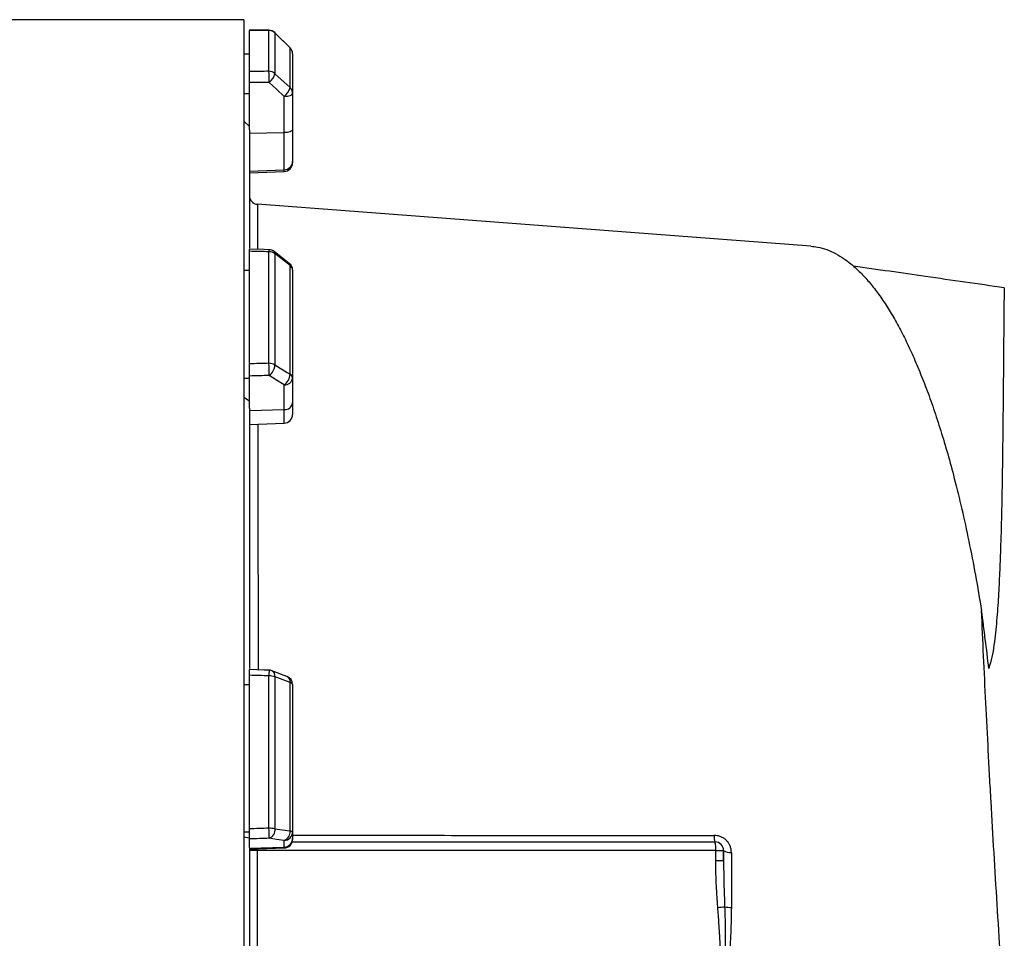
# Model space of a CAD drawing. Header units: millimetres. Extents: x 536 to 2684, y 1129 to 1841.
# Tile 9 of 10: x 2147 to 2490, y 1509 to 1829. Entities that reach past the tile are written whole.
import ezdxf

# ---------------------------------------------------------------- set-up
doc = ezdxf.new("R2010")
doc.units = ezdxf.units.MM

msp = doc.modelspace()

# ---------------------------------------------------------------- linework, layer by layer
at = {"color": 7, "linetype": 'Continuous', "lineweight": 25}
for p, q in [((2225.1, 1828.51), (2136.07, 1828.51)), ((2225.1, 1828.51), (2225.1, 1140.51)), ((2227.1, 1810.49), (2227.1, 1824.81)), ((2233.86, 1810.57), (2233.86, 1824.77)), ((2241.21, 1818.75), (2235.97, 1823.95)), ((2235.98, 1823.9), (2235.98, 1809.74)), ((2225.1, 1816.62), (2227.1, 1816.62)), ((2241.23, 1804.88), (2241.23, 1818.71)), ((2242.1, 1816.62), (2242.1, 1802.88)), ((2227.1, 1790.2), (2227.1, 1806.64)), ((2225.1, 1802.88), (2227.1, 1802.88)), ((2242.1, 1802.88), (2242.1, 1790.26)), ((2239.21, 1789.23), (2239.21, 1801.85)), ((2225.1, 1793.24), (2227.1, 1791.36)), ((2227.1, 1790.2), (2227.1, 1749.07)), ((2227.1, 1789.09), (2239.21, 1789.23)), ((2239.21, 1776.29), (2239.21, 1789.23)), ((2242.1, 1790.26), (2242.1, 1779.25)), ((2242.1, 1779.25), (2242.1, 1778.72)), ((2227.1, 1775.87), (2239.21, 1776.29)), ((2227.1, 1775.3), (2239.21, 1775.72)), ((2227.1, 1708.82), (2227.1, 1747.95)), ((2233.86, 1709.01), (2233.86, 1747.79)), ((2240.96, 1743.73), (2235.72, 1747.86)), ((2235.98, 1747.13), (2235.98, 1708.44)), ((2225.1, 1741.38), (2227.1, 1741.38)), ((2241.23, 1705.21), (2241.23, 1742.99)), ((2242.1, 1741.38), (2242.1, 1703.83)), ((2225.1, 1703.83), (2227.1, 1703.83)), ((2227.1, 1693.34), (2227.1, 1704.58)), ((2242.1, 1703.83), (2242.1, 1695.19)), ((2239.21, 1692.9), (2239.21, 1701.53)), ((2225.1, 1697.23), (2227.1, 1695.95)), ((2227.1, 1693.34), (2227.1, 1602.81)), ((2227.1, 1692.57), (2239.21, 1692.9)), ((2242.1, 1695.19), (2242.1, 1691.19)), ((2227.1, 1687.77), (2239.21, 1688.2)), ((2227.1, 1547.05), (2227.1, 1600.5)), ((2233.86, 1547.29), (2233.86, 1600.27)), ((2240.16, 1600.11), (2234.91, 1602.08)), ((2225.1, 1597.3), (2227.1, 1597.3)), ((2235.98, 1599.98), (2235.98, 1547.13)), ((2241.23, 1546.4), (2241.23, 1598.01)), ((2242.1, 1597.3), (2242.1, 1546.01)), ((2225.1, 1546.01), (2227.1, 1546.01)), ((2242.1, 1546.01), (2242.1, 1543.68)), ((2227.1, 1543.88), (2225.1, 1544.23)), ((2227.1, 1540.52), (2227.1, 1543.55)), ((2239.21, 1540.73), (2239.21, 1543.06)), ((2241.96, 1542.51), (2389.1, 1542.51)), ((2242.1, 1543.68), (2242.1, 1543.42)), ((2227.1, 1540.31), (2239.21, 1540.73)), ((2227.1, 1540.52), (2227.1, 1428.5)), ((2227.1, 1540), (2239.21, 1540.42)), ((2229.84, 1539.51), (2227.1, 1539.51)), ((2229.84, 1539.51), (2229.84, 1429.51)), ((2389.37, 1539.51), (2229.84, 1539.51)), ((2389.37, 1536.09), (2389.37, 1539.51)), ((2389.37, 1539.51), (2392.1, 1539.51)), ((2392.1, 1539.51), (2392.1, 1536.09)), ((2389.37, 1536.09), (2392.1, 1536.09))]:
    msp.add_line(p, q, dxfattribs=at)
at = {"color": 8, "linetype": 'Continuous', "lineweight": 25}
for p, q in [((2233.88, 1824.82), (2233.86, 1824.77)), ((2235.97, 1823.95), (2235.98, 1823.9)), ((2241.22, 1818.75), (2241.23, 1818.71)), ((2239.21, 1775.72), (2239.21, 1776.29)), ((2239.21, 1688.2), (2239.21, 1692.9)), ((2239.21, 1540.42), (2239.21, 1540.73))]:
    msp.add_line(p, q, dxfattribs=at)
at = {"color": 7, "linetype": 'Continuous', "lineweight": 25, "flags": 128}
for points in [[(2233.88, 1824.82), (2232.16, 1824.83), (2226.98, 1824.86)], [(2241.23, 1818.71), (2236.99, 1822.91), (2235.98, 1823.9)], [(2235.98, 1809.74), (2240.22, 1805.81), (2241.23, 1804.88)], [(2239.21, 1801.85), (2236.53, 1804.34), (2233.97, 1806.72)], [(2239.21, 1801.85), (2239.78, 1801.88), (2240.32, 1801.94), (2240.83, 1802.04), (2241.26, 1802.17), (2241.62, 1802.32), (2241.89, 1802.49), (2242.05, 1802.68), (2242.1, 1802.88)], [(2242.1, 1790.26), (2242.05, 1790.06), (2241.89, 1789.87), (2241.62, 1789.7), (2241.26, 1789.54), (2240.83, 1789.42), (2240.32, 1789.32), (2239.78, 1789.26), (2239.21, 1789.23)], [(2422.46, 1749.77), (2359.75, 1754.5), (2229.89, 1764.3)], [(2233.93, 1748.51), (2232.2, 1748.55), (2227.03, 1748.67)], [(2241.23, 1742.99), (2236.99, 1746.33), (2235.98, 1747.13)], [(2235.98, 1708.44), (2240.22, 1705.82), (2241.23, 1705.21)], [(2239.21, 1701.53), (2236.53, 1703.18), (2233.97, 1704.76)], [(2233.96, 1602.27), (2232.23, 1602.32), (2227.06, 1602.5)], [(2241.23, 1598.01), (2236.99, 1599.6), (2235.98, 1599.98)], [(2235.98, 1547.13), (2240.22, 1546.54), (2241.23, 1546.4)], [(2241.23, 1546.4), (2241.42, 1546.36), (2241.6, 1546.32), (2241.75, 1546.27), (2241.88, 1546.22), (2241.98, 1546.17), (2242.05, 1546.12), (2242.09, 1546.07), (2242.1, 1546.01)], [(2239.21, 1543.06), (2236.53, 1543.43), (2233.97, 1543.79)]]:
    msp.add_lwpolyline(points, dxfattribs=at)
at = {"color": 7, "linetype": 'Continuous', "lineweight": 25}
for centre, radius, start, end in [((2233.87, 1821.74), 3.03, 45.5932, 90.0808), ((2233.86, 1821.82), 3, 45.2539, 89.637), ((2239.1, 1816.62), 3, 0, 45.2531), ((2239.18, 1816.62), 2.93, 0.0856, 45.6015), ((2179.93, 1807.18), 54.04, 359.5133, 3.6001), ((2233.88, 1807.48), 3.09, 47.0857, 90.2687), ((2230.21, 1811.41), 6.01, 308.6968, 343.9156), ((2235.46, 1806.54), 6, 308.6888, 343.9318), ((2239.36, 1802.86), 2.75, 0.3196, 47.1257), ((2239.13, 1779.27), 2.98, 271.5759, 359.6077), ((2239.1, 1778.72), 3, 272, 360), ((2230.1, 1767.29), 3, 180.0181, 266.013), ((2233.92, 1744.27), 3.53, 54.1248, 90.8866), ((2233.86, 1745.51), 3, 51.7362, 88.702), ((2239.1, 1741.38), 3, 0, 51.7354), ((2240.05, 1741.3), 2.05, 2.0057, 55.1448), ((2125.71, 1704.21), 108.26, 0.2902, 2.5367), ((2233.94, 1705.05), 3.95, 58.826, 91.088), ((2231.26, 1708.64), 4.73, 304.9374, 357.527), ((2236.5, 1705.41), 4.73, 304.9344, 357.5441), ((2239.44, 1704.21), 2.69, 265.0821, 351.7652), ((2240.4, 1703.71), 1.7, 3.8855, 61.1824), ((2239.44, 1695.58), 2.69, 265.0821, 351.7652), ((2239.1, 1691.19), 3, 272, 0), ((2233.98, 1593.3), 6.97, 73.2735, 90.9463), ((2233.86, 1599.27), 3, 69.447, 88.1151), ((2239.1, 1597.3), 3, 0, 69.4465), ((2241.1, 1596.96), 1.06, 18.9767, 83.2704), ((2032.5, 1539.51), 201.52, 1.2176, 2.2123), ((2233.99, 1534.76), 12.53, 80.8308, 90.5735), ((2232.79, 1546.78), 3.21, 291.4781, 6.2386), ((2238.03, 1546.05), 3.21, 291.4807, 6.2571), ((2239.13, 1546.03), 2.98, 271.5447, 359.5785), ((2239.13, 1543.7), 2.98, 271.5447, 359.5785), ((2239.1, 1543.42), 3, 272, 0), ((2394.23, 1544.33), 5.44, 174.9899, 199.5045), ((2380.56, 1540.25), 8.83, 355.1662, 14.7959), ((2389.1, 1539.51), 3, 0, 90), ((2394.21, 1542.4), 3.58, 233.8872, 279.4318), ((2372.21, 1749.55), 230.47, 274.4467, 275.0408), ((2394.69, 1531.19), 11.44, 258.7876, 270.5467)]:
    msp.add_arc(centre, radius, start, end, dxfattribs=at)
at = {"color": 8, "linetype": 'Continuous', "lineweight": 25}
for centre, radius, start, end in [((2237.07, 1747.85), 3.21, 168.1376, 181.0251), ((2235.14, 1747.24), 0.855, 352.1667, 46.9647), ((2240.38, 1743.11), 0.855, 352.127, 47.0045), ((2272.46, 1599.36), 38.61, 175.6865, 178.6503), ((2233.97, 1600.28), 2.04, 351.6182, 62.3145), ((2239.21, 1598.31), 2.04, 351.585, 62.4073)]:
    msp.add_arc(centre, radius, start, end, dxfattribs=at)
at = {"color": 7, "linetype": 'Continuous', "lineweight": 25}
for centre, major_axis, ratio, start_param, end_param in [((2156.14, 1484.51), (9822.23, -60.15), 0.03469, 1.563096, 1.563784), ((2156.14, 1484.51), (9822.23, 118.47), 0.033097, 1.562485, 1.563173), ((2156.25, 1483.49), (9822.23, 117.44), 0.03281, 1.562491, 1.56319), ((2156.14, 1484.51), (9822.23, -222.57), 0.026971, 1.563495, 1.564183), ((2156.14, 1484.51), (9822.23, 265.19), 0.022626, 1.562273, 1.562961), ((2156.25, 1482.21), (9822.23, 262.89), 0.022431, 1.562283, 1.562982), ((2395.38, 1469.93), (0, 346.57), 0.278119, 5.106026, 5.169636), ((2156.14, 1484.51), (9822.23, -325.18), 0.012035, 1.563282, 1.56397), ((2156.14, 1484.51), (9822.23, 340.76), 0.00611, 1.562672, 1.56336), ((2156.25, 1481.56), (9822.23, 337.8), 0.006057, 1.562675, 1.563374)]:
    msp.add_ellipse(centre, major_axis=major_axis, ratio=ratio, start_param=start_param, end_param=end_param, dxfattribs=at)
at = {"color": 8, "linetype": 'Continuous', "lineweight": 25}
msp.add_ellipse((2230.1, 1539.51), major_axis=(0, 3), ratio=0.087156, start_param=1.374661, end_param=1.570796, dxfattribs=at)
at = {"color": 7, "linetype": 'Continuous', "lineweight": 25}
for points, knots in [([(2227.1, 1806.64), (2227.1, 1806.82), (2227.1, 1807.02), (2227.1, 1807.4), (2227.1, 1807.6), (2227.1, 1808), (2227.1, 1808.19), (2227.1, 1808.57), (2227.1, 1808.76), (2227.1, 1809.12), (2227.1, 1809.29), (2227.1, 1809.61), (2227.1, 1809.75), (2227.1, 1810.02), (2227.1, 1810.14), (2227.1, 1810.34), (2227.1, 1810.42), (2227.1, 1810.49)], [0, 0, 0, 0, 0.125, 0.125, 0.25, 0.25, 0.375, 0.375, 0.5, 0.5, 0.625, 0.625, 0.75, 0.75, 0.875, 0.875, 1, 1, 1, 1]), ([(2227.1, 1747.95), (2227.1, 1748.14), (2227.1, 1748.51), (2227.1, 1748.71), (2227.1, 1748.66), (2227.1, 1748.65)], [0, 0, 0, 0, 0.478502, 0.957008, 1, 1, 1, 1]), ([(2422.46, 1749.71), (2423.25, 1749.65), (2425.1, 1749.49), (2427.97, 1748.62), (2431.05, 1747.25), (2434.07, 1745.41), (2437.08, 1743.08), (2440.09, 1740.26), (2443.08, 1736.92), (2446.06, 1733.07), (2449.01, 1728.71), (2451.88, 1723.91), (2454.67, 1718.68), (2457.38, 1713.04), (2460.03, 1706.95), (2462.64, 1700.34), (2465.19, 1693.24), (2467.68, 1685.62), (2470.09, 1677.54), (2472.54, 1668.49), (2475.01, 1658.41), (2477.46, 1647.16), (2479.77, 1635.38), (2481.17, 1627.08), (2481.86, 1622.94)], [0, 0, 0, 0, 0.03345, 0.078784, 0.121927, 0.165069, 0.208505, 0.25194, 0.296302, 0.340664, 0.385351, 0.430037, 0.473455, 0.516874, 0.560613, 0.604352, 0.649137, 0.693923, 0.739086, 0.784248, 0.837842, 0.891435, 0.945718, 1, 1, 1, 1]), ([(2489.78, 1735.27), (2480.65, 1736.57), (2463.14, 1739.06), (2445.65, 1741.6), (2437.28, 1742.81)], [0, 0, 0, 0, 0.5218084, 1, 1, 1, 1]), ([(2489.77, 1735.2), (2489.77, 1735.22), (2489.76, 1735.26), (2489.74, 1734.82), (2489.72, 1733.92), (2489.7, 1732.55), (2489.67, 1730.73), (2489.65, 1728.43), (2489.62, 1725.66), (2489.59, 1722.39), (2489.56, 1718.66), (2489.52, 1714.51), (2489.49, 1709.97), (2489.45, 1705.05), (2489.4, 1699.72), (2489.34, 1693.94), (2489.28, 1687.73), (2489.21, 1681.06), (2489.12, 1674.01), (2489, 1666.76), (2488.87, 1659.38), (2488.69, 1651.91), (2488.46, 1644.17), (2488.15, 1636.16), (2487.74, 1627.92), (2487.17, 1619.48), (2486.42, 1612.4), (2485.53, 1606.79), (2484.78, 1604.17), (2484.39, 1602.86)], [0, 0, 0, 0, 0.01847, 0.058949, 0.098036, 0.137124, 0.176483, 0.215842, 0.256051, 0.296261, 0.336764, 0.377266, 0.416475, 0.455683, 0.495158, 0.534634, 0.57494, 0.615246, 0.655831, 0.696415, 0.733998, 0.771581, 0.809348, 0.847117, 0.885217, 0.92335, 0.961557, 0.980731, 1, 1, 1, 1]), ([(2227.1, 1704.58), (2227.1, 1704.71), (2227.1, 1704.85), (2227.1, 1705.16), (2227.1, 1705.32), (2227.1, 1705.67), (2227.1, 1705.86), (2227.1, 1706.23), (2227.1, 1706.43), (2227.1, 1706.82), (2227.1, 1707.02), (2227.1, 1707.41), (2227.1, 1707.61), (2227.1, 1707.98), (2227.1, 1708.16), (2227.1, 1708.51), (2227.1, 1708.67), (2227.1, 1708.82)], [0, 0, 0, 0, 0.125, 0.125, 0.25, 0.25, 0.375, 0.375, 0.5, 0.5, 0.625, 0.625, 0.75, 0.75, 0.875, 0.875, 1, 1, 1, 1]), ([(2489.64, 1484.51), (2489.23, 1490.62), (2488.83, 1496.7), (2488.04, 1508.81), (2487.66, 1514.83), (2486.54, 1532.84), (2485.83, 1544.75), (2485.09, 1558.02), (2485, 1559.49), (2484.84, 1562.42), (2484.76, 1563.88), (2484.52, 1568.24), (2484.37, 1571.12), (2483.92, 1579.7), (2483.63, 1585.32), (2483.08, 1596.38), (2482.82, 1601.82), (2482.32, 1612.52), (2482.09, 1617.77), (2481.86, 1622.94)], [0, 0, 0, 0, 0.125, 0.125, 0.25, 0.25, 0.5, 0.5, 0.53125, 0.53125, 0.5625, 0.5625, 0.625, 0.625, 0.75, 0.75, 0.875, 0.875, 1, 1, 1, 1]), ([(2227.1, 1600.5), (2227.1, 1600.81), (2227.1, 1601.42), (2227.1, 1602.08), (2227.1, 1602.46), (2227.1, 1602.46), (2227.1, 1602.45)], [0, 0, 0, 0, 0.274616, 0.549235, 0.823778, 1, 1, 1, 1]), ([(2227.1, 1543.55), (2227.1, 1543.59), (2227.1, 1543.64), (2227.1, 1543.79), (2227.1, 1543.88), (2227.1, 1544.09), (2227.1, 1544.21), (2227.1, 1544.48), (2227.1, 1544.64), (2227.1, 1544.96), (2227.1, 1545.13), (2227.1, 1545.49), (2227.1, 1545.68), (2227.1, 1546.07), (2227.1, 1546.26), (2227.1, 1546.66), (2227.1, 1546.86), (2227.1, 1547.05)], [0, 0, 0, 0, 0.125, 0.125, 0.25, 0.25, 0.375, 0.375, 0.5, 0.5, 0.625, 0.625, 0.75, 0.75, 0.875, 0.875, 1, 1, 1, 1]), ([(2394.8, 1538.87), (2394.8, 1539.26), (2394.76, 1539.64), (2394.61, 1540.4), (2394.5, 1540.77), (2394.2, 1541.49), (2394.02, 1541.83), (2393.58, 1542.48), (2393.33, 1542.78), (2392.92, 1543.19), (2392.77, 1543.32), (2392.47, 1543.57), (2392.31, 1543.69), (2391.82, 1544.02), (2391.47, 1544.2), (2390.93, 1544.42), (2390.74, 1544.49), (2390.36, 1544.6), (2390.17, 1544.65), (2389.6, 1544.76), (2389.21, 1544.8), (2388.81, 1544.8)], [0, 0, 0, 0, 0.125, 0.125, 0.25, 0.25, 0.375, 0.375, 0.5, 0.5, 0.5625, 0.5625, 0.625, 0.625, 0.75, 0.75, 0.8125, 0.8125, 0.875, 0.875, 1, 1, 1, 1]), ([(2394.8, 1538.87), (2394.8, 1535.7), (2394.8, 1532.52), (2394.8, 1526.15), (2394.8, 1522.95), (2394.79, 1519.75)], [0, 0, 0, 0, 0.5, 0.5, 1, 1, 1, 1]), ([(2390.08, 1519.77), (2390.04, 1520.34), (2389.95, 1521.47), (2389.83, 1523.14), (2389.73, 1524.77), (2389.64, 1526.36), (2389.55, 1528.12), (2389.47, 1530.04), (2389.41, 1532.11), (2389.37, 1534.12), (2389.37, 1535.44), (2389.37, 1536.09)], [0, 0, 0, 0, 0.104816, 0.207215, 0.307202, 0.40478, 0.499954, 0.630563, 0.75743, 0.88057, 1, 1, 1, 1]), ([(2392.1, 1536.09), (2392.1, 1533.41), (2392.14, 1530.72), (2392.27, 1525.35), (2392.36, 1522.66), (2392.46, 1519.97)], [0, 0, 0, 0, 0.5, 0.5, 1, 1, 1, 1]), ([(2390.08, 1449.25), (2390.12, 1449.78), (2390.21, 1450.88), (2390.32, 1452.56), (2390.44, 1454.32), (2390.56, 1456.16), (2390.72, 1458.85), (2390.91, 1462.43), (2391.2, 1468.31), (2391.44, 1474.22), (2391.59, 1480.11), (2391.64, 1484.52), (2391.59, 1488.93), (2391.43, 1494.81), (2391.2, 1500.72), (2390.91, 1506.6), (2390.7, 1510.59), (2390.49, 1514.05), (2390.29, 1516.99), (2390.15, 1518.87), (2390.08, 1519.77)], [0, 0, 0, 0, 0.022719, 0.046582, 0.071589, 0.09774, 0.125036, 0.186114, 0.250071, 0.375092, 0.437604, 0.500132, 0.562638, 0.62512, 0.750066, 0.813982, 0.875017, 0.919854, 0.961514, 1, 1, 1, 1]), ([(2392.46, 1519.97), (2392.58, 1517.02), (2392.63, 1514.07), (2392.67, 1508.16), (2392.65, 1505.21), (2392.59, 1499.3), (2392.54, 1496.34), (2392.45, 1490.42), (2392.42, 1487.47), (2392.42, 1481.55), (2392.45, 1478.59), (2392.54, 1472.68), (2392.59, 1469.72), (2392.65, 1463.81), (2392.67, 1460.86), (2392.63, 1454.95), (2392.58, 1452), (2392.46, 1449.05)], [0, 0, 0, 0, 0.125, 0.125, 0.25, 0.25, 0.375, 0.375, 0.5, 0.5, 0.625, 0.625, 0.75, 0.75, 0.875, 0.875, 1, 1, 1, 1]), ([(2394.79, 1519.75), (2394.79, 1516.83), (2394.71, 1513.91), (2394.45, 1508.05), (2394.27, 1505.12), (2393.88, 1499.25), (2393.67, 1496.31), (2393.39, 1491.9), (2393.31, 1490.43), (2393.2, 1487.49), (2393.16, 1486.02), (2393.16, 1483.07), (2393.2, 1481.59), (2393.31, 1478.64), (2393.39, 1477.16), (2393.66, 1472.74), (2393.88, 1469.8), (2394.27, 1463.93), (2394.45, 1461), (2394.71, 1455.13), (2394.79, 1452.2), (2394.79, 1449.27)], [0, 0, 0, 0, 0.125, 0.125, 0.25, 0.25, 0.375, 0.375, 0.4375, 0.4375, 0.5, 0.5, 0.5625, 0.5625, 0.625, 0.625, 0.75, 0.75, 0.875, 0.875, 1, 1, 1, 1])]:
    msp.add_open_spline(points, degree=3, knots=knots, dxfattribs=at)
at = {"color": 8, "linetype": 'Continuous', "lineweight": 25}
for points, knots in [([(2229.88, 1764.21), (2229.88, 1764.23), (2229.88, 1764.29), (2229.88, 1763.59), (2229.88, 1762.22), (2229.88, 1760.33), (2229.88, 1758.13), (2229.88, 1755.42), (2229.89, 1752.29), (2229.89, 1749.82), (2229.89, 1748.6)], [0, 0, 0, 0, 0.0707, 0.226225, 0.382177, 0.505517, 0.62907, 0.753616, 0.87838, 1, 1, 1, 1]), ([(2229.99, 1687.87), (2229.99, 1687.61), (2229.99, 1684.65), (2230, 1678.74), (2230.02, 1670.13), (2230.03, 1661.25), (2230.04, 1652.03), (2230.06, 1642.44), (2230.08, 1632.52), (2230.09, 1622.26), (2230.11, 1612.23), (2230.11, 1605.5), (2230.12, 1602.39)], [0, 0, 0, 0, 0.011121, 0.124572, 0.234057, 0.34373, 0.454282, 0.565029, 0.677177, 0.789528, 0.902693, 1, 1, 1, 1]), ([(2242.1, 1544.85), (2251.4, 1544.85), (2273.99, 1544.83), (2307.03, 1544.82), (2338.69, 1544.81), (2365.01, 1544.8), (2380.88, 1544.8), (2388.81, 1544.8)], [0, 0, 0, 0, 0.189911, 0.461266, 0.67458, 0.837261, 1, 1, 1, 1])]:
    msp.add_open_spline(points, degree=3, knots=knots, dxfattribs=at)
at = {"color": 7, "linetype": 'Continuous', "lineweight": 25}
msp.add_open_spline([(2392.1, 1536.09), (2392.1, 1537.23), (2392.1, 1538.37), (2392.1, 1539.51)], degree=3, dxfattribs=at)

doc.saveas('drawing.dxf')
